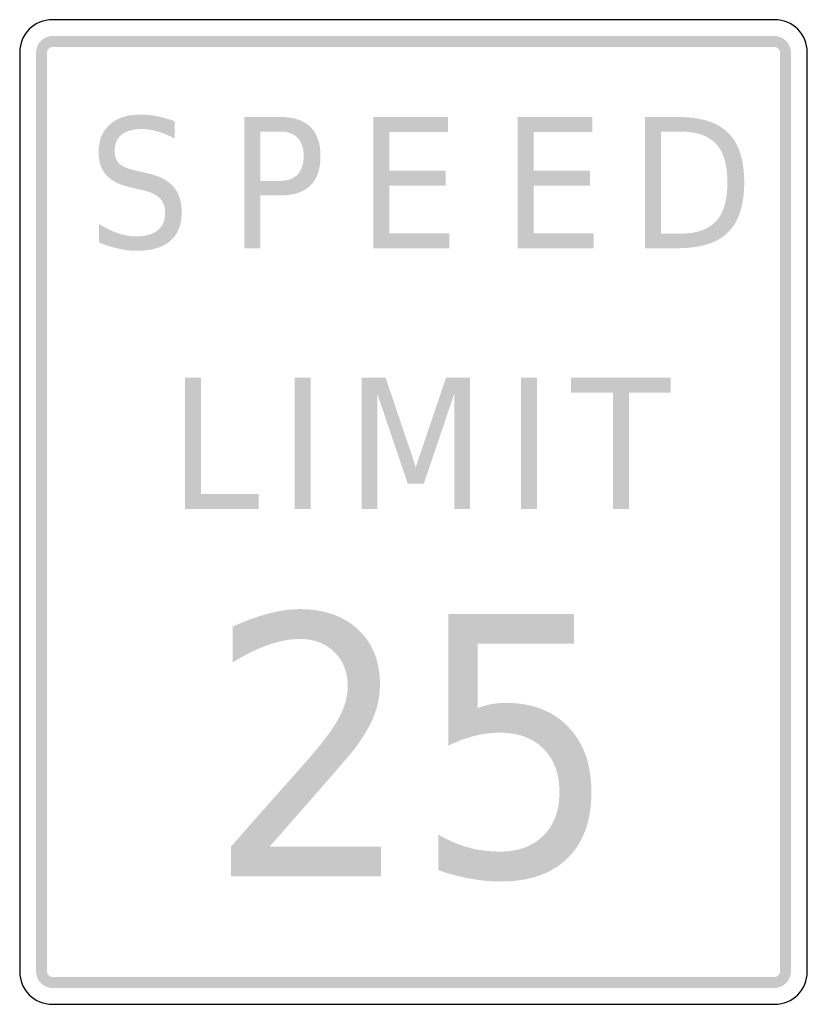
# Model space of a CAD drawing. Header units: inches. Extents: x -0.5 to 0.5, y -0.62 to 0.63.
import ezdxf

# ---------------------------------------------------------------- set-up
doc = ezdxf.new("R2010")
doc.units = ezdxf.units.IN
doc.header["$MEASUREMENT"] = 0

msp = doc.modelspace()

# ---------------------------------------------------------------- hatches: boundary and pattern name
for points in [[(-0.4583, 0.6042), (-0.4604, 0.6041), (-0.4624, 0.6038), (-0.4644, 0.6033), (-0.4663, 0.6026), (-0.4682, 0.6017), (-0.4699, 0.6007), (-0.4715, 0.5994), (-0.4731, 0.5981), (-0.4744, 0.5965), (-0.4757, 0.5949), (-0.4767, 0.5932), (-0.4776, 0.5913), (-0.4783, 0.5894), (-0.4788, 0.5874), (-0.4791, 0.5854), (-0.4792, 0.5833), (-0.4653, 0.5833), (-0.4652, 0.584), (-0.4651, 0.5847), (-0.465, 0.5853), (-0.4647, 0.586), (-0.4645, 0.5866), (-0.4641, 0.5872), (-0.4637, 0.5877), (-0.4632, 0.5882), (-0.4627, 0.5887), (-0.4622, 0.5891), (-0.4616, 0.5895), (-0.461, 0.5897), (-0.4603, 0.59), (-0.4597, 0.5901), (-0.459, 0.5902), (-0.4583, 0.5903), (-0.4583, 0.6042)], [(0.4583, 0.6042), (-0.4583, 0.6042), (-0.4583, 0.5903), (0.4583, 0.5903), (0.4583, 0.6042)], [(0.4792, 0.5833), (0.4791, 0.5854), (0.4788, 0.5874), (0.4783, 0.5894), (0.4776, 0.5913), (0.4767, 0.5932), (0.4757, 0.5949), (0.4744, 0.5965), (0.4731, 0.5981), (0.4715, 0.5994), (0.4699, 0.6007), (0.4682, 0.6017), (0.4663, 0.6026), (0.4644, 0.6033), (0.4624, 0.6038), (0.4604, 0.6041), (0.4583, 0.6042), (0.4583, 0.5903), (0.459, 0.5902), (0.4597, 0.5901), (0.4603, 0.59), (0.461, 0.5897), (0.4616, 0.5895), (0.4622, 0.5891), (0.4627, 0.5887), (0.4632, 0.5882), (0.4637, 0.5877), (0.4641, 0.5872), (0.4645, 0.5866), (0.4647, 0.586), (0.465, 0.5853), (0.4651, 0.5847), (0.4652, 0.584), (0.4653, 0.5833), (0.4792, 0.5833)], [(-0.4792, 0.5833), (-0.4792, -0.5833), (-0.4653, -0.5833), (-0.4653, 0.5833), (-0.4792, 0.5833)], [(0.4792, -0.5833), (0.4792, 0.5833), (0.4653, 0.5833), (0.4653, -0.5833), (0.4792, -0.5833)], [(-0.0509, 0.5015), (0.0438, 0.5015), (0.0438, 0.4826), (-0.0306, 0.4826), (-0.0306, 0.4332), (0.0408, 0.4332), (0.0408, 0.4142), (-0.0306, 0.4142), (-0.0306, 0.3539), (0.0457, 0.3539), (0.0457, 0.3349), (-0.0509, 0.3349), (-0.0509, 0.5015)], [(0.1322, 0.5015), (0.227, 0.5015), (0.227, 0.4826), (0.1525, 0.4826), (0.1525, 0.4332), (0.2239, 0.4332), (0.2239, 0.4142), (0.1525, 0.4142), (0.1525, 0.3539), (0.2288, 0.3539), (0.2288, 0.3349), (0.1322, 0.3349), (0.1322, 0.5015)], [(-0.29, 0.1705), (-0.2697, 0.1705), (-0.2697, 0.0228), (-0.1967, 0.0228), (-0.1967, 0.0039), (-0.29, 0.0039), (-0.29, 0.1705)], [(-0.1508, 0.1705), (-0.1305, 0.1705), (-0.1305, 0.0039), (-0.1508, 0.0039), (-0.1508, 0.1705)], [(-0.0656, 0.1705), (-0.0354, 0.1705), (0.0029, 0.0571), (0.0413, 0.1705), (0.0716, 0.1705), (0.0716, 0.0039), (0.0518, 0.0039), (0.0518, 0.1502), (0.0131, 0.0359), (-0.0073, 0.0359), (-0.046, 0.1502), (-0.046, 0.0039), (-0.0656, 0.0039), (-0.0656, 0.1705)], [(0.1364, 0.1705), (0.1567, 0.1705), (0.1567, 0.0039), (0.1364, 0.0039), (0.1364, 0.1705)], [(0.1999, 0.1705), (0.3267, 0.1705), (0.3267, 0.1515), (0.2734, 0.1515), (0.2734, 0.0039), (0.2531, 0.0039), (0.2531, 0.1515), (0.1999, 0.1515), (0.1999, 0.1705)], [(-0.4792, -0.5833), (-0.4791, -0.5854), (-0.4788, -0.5874), (-0.4783, -0.5894), (-0.4776, -0.5913), (-0.4767, -0.5932), (-0.4757, -0.5949), (-0.4744, -0.5965), (-0.4731, -0.5981), (-0.4715, -0.5994), (-0.4699, -0.6007), (-0.4682, -0.6017), (-0.4663, -0.6026), (-0.4644, -0.6033), (-0.4624, -0.6038), (-0.4604, -0.6041), (-0.4583, -0.6042), (-0.4583, -0.5903), (-0.459, -0.5902), (-0.4597, -0.5901), (-0.4603, -0.59), (-0.461, -0.5897), (-0.4616, -0.5895), (-0.4622, -0.5891), (-0.4627, -0.5887), (-0.4632, -0.5882), (-0.4637, -0.5877), (-0.4641, -0.5872), (-0.4645, -0.5866), (-0.4647, -0.586), (-0.465, -0.5853), (-0.4651, -0.5847), (-0.4652, -0.584), (-0.4653, -0.5833), (-0.4792, -0.5833)], [(0.4583, -0.6042), (0.4604, -0.6041), (0.4624, -0.6038), (0.4644, -0.6033), (0.4663, -0.6026), (0.4682, -0.6017), (0.4699, -0.6007), (0.4715, -0.5994), (0.4731, -0.5981), (0.4744, -0.5965), (0.4757, -0.5949), (0.4767, -0.5932), (0.4776, -0.5913), (0.4783, -0.5894), (0.4788, -0.5874), (0.4791, -0.5854), (0.4792, -0.5833), (0.4653, -0.5833), (0.4652, -0.584), (0.4651, -0.5847), (0.465, -0.5853), (0.4647, -0.586), (0.4645, -0.5866), (0.4641, -0.5872), (0.4637, -0.5877), (0.4632, -0.5882), (0.4627, -0.5887), (0.4622, -0.5891), (0.4616, -0.5895), (0.461, -0.5897), (0.4603, -0.59), (0.4597, -0.5901), (0.459, -0.5902), (0.4583, -0.5903), (0.4583, -0.6042)], [(-0.4583, -0.6042), (0.4583, -0.6042), (0.4583, -0.5903), (-0.4583, -0.5903), (-0.4583, -0.6042)]]:
    msp.add_hatch(color=7).paths.add_polyline_path(points)
h = msp.add_hatch(color=7)
edge = h.paths.add_edge_path()
edge.add_line((-0.3033, 0.4961), (-0.3033, 0.4741))
edge.add_spline(control_points=[(-0.3033, 0.4741), (-0.311, 0.4782), (-0.3182, 0.4812), (-0.3251, 0.4832), (-0.3319, 0.4852), (-0.3385, 0.4862), (-0.3448, 0.4862), (-0.3559, 0.4862), (-0.3645, 0.4839), (-0.3705, 0.4791), (-0.3764, 0.4743), (-0.3794, 0.4676), (-0.3794, 0.4588), (-0.3794, 0.4514), (-0.3775, 0.4459), (-0.3735, 0.4421), (-0.3695, 0.4383), (-0.3619, 0.4353), (-0.3508, 0.433)], knot_values=[0, 0, 0, 0, 1, 1, 1, 2, 2, 2, 3, 3, 3, 4, 4, 4, 5, 5, 5, 6, 6, 6, 6], degree=3, periodic=0)
edge.add_line((-0.3508, 0.433), (-0.3386, 0.4302))
edge.add_spline(control_points=[(-0.3386, 0.4302), (-0.3234, 0.427), (-0.3122, 0.4214), (-0.305, 0.4133), (-0.2979, 0.4052), (-0.2943, 0.3944), (-0.2943, 0.3809), (-0.2943, 0.3647), (-0.2991, 0.3525), (-0.3088, 0.3441), (-0.3185, 0.3358), (-0.3328, 0.3316), (-0.3516, 0.3316), (-0.3588, 0.3316), (-0.3664, 0.3325), (-0.3744, 0.3343), (-0.3824, 0.3361), (-0.3906, 0.3387), (-0.3992, 0.3422)], knot_values=[0, 0, 0, 0, 1, 1, 1, 2, 2, 2, 3, 3, 3, 4, 4, 4, 5, 5, 5, 6, 6, 6, 6], degree=3, periodic=0)
edge.add_line((-0.3992, 0.3422), (-0.3992, 0.3655))
edge.add_spline(control_points=[(-0.3992, 0.3655), (-0.3909, 0.3603), (-0.3829, 0.3565), (-0.375, 0.3539), (-0.3671, 0.3512), (-0.3593, 0.3499), (-0.3516, 0.3499), (-0.3401, 0.3499), (-0.3312, 0.3525), (-0.3249, 0.3575), (-0.3185, 0.3626), (-0.3154, 0.3698), (-0.3154, 0.3792), (-0.3154, 0.3874), (-0.3176, 0.3938), (-0.3222, 0.3984), (-0.3267, 0.403), (-0.3342, 0.4065), (-0.3445, 0.4088)], knot_values=[0, 0, 0, 0, 1, 1, 1, 2, 2, 2, 3, 3, 3, 4, 4, 4, 5, 5, 5, 6, 6, 6, 6], degree=3, periodic=0)
edge.add_line((-0.3445, 0.4088), (-0.3568, 0.4115))
edge.add_spline(control_points=[(-0.3568, 0.4115), (-0.372, 0.4148), (-0.3829, 0.42), (-0.3897, 0.4272), (-0.3964, 0.4343), (-0.3998, 0.4443), (-0.3998, 0.457), (-0.3998, 0.4717), (-0.3951, 0.4833), (-0.3857, 0.4918), (-0.3764, 0.5003), (-0.3636, 0.5046), (-0.3472, 0.5046), (-0.3401, 0.5046), (-0.3329, 0.5038), (-0.3256, 0.5024), (-0.3183, 0.501), (-0.3109, 0.4989), (-0.3033, 0.4961)], knot_values=[0, 0, 0, 0, 1, 1, 1, 2, 2, 2, 3, 3, 3, 4, 4, 4, 5, 5, 5, 6, 6, 6, 6], degree=3, periodic=0)
h = msp.add_hatch(color=7)
edge = h.paths.add_edge_path()
edge.add_line((-0.2148, 0.5015), (-0.1691, 0.5015))
edge.add_spline(control_points=[(-0.1691, 0.5015), (-0.1522, 0.5015), (-0.1395, 0.4973), (-0.1309, 0.4889), (-0.1223, 0.4804), (-0.1181, 0.4681), (-0.1181, 0.4518), (-0.1181, 0.4353), (-0.1223, 0.4229), (-0.1309, 0.4145), (-0.1395, 0.4061), (-0.1522, 0.4019), (-0.1691, 0.4019)], knot_values=[0, 0, 0, 0, 1, 1, 1, 2, 2, 2, 3, 3, 3, 4, 4, 4, 4], degree=3, periodic=0)
edge.add_line((-0.1691, 0.4019), (-0.1945, 0.4019))
edge.add_line((-0.1945, 0.4019), (-0.1945, 0.3349))
edge.add_line((-0.1945, 0.3349), (-0.2148, 0.3349))
edge.add_line((-0.2148, 0.3349), (-0.2148, 0.5015))
edge = h.paths.add_edge_path(flags=0)
edge.add_line((-0.1945, 0.483), (-0.1945, 0.4204))
edge.add_line((-0.1945, 0.4204), (-0.1691, 0.4204))
edge.add_spline(control_points=[(-0.1691, 0.4204), (-0.1596, 0.4204), (-0.1523, 0.4231), (-0.1471, 0.4285), (-0.142, 0.434), (-0.1394, 0.4417), (-0.1394, 0.4518), (-0.1394, 0.4617), (-0.142, 0.4694), (-0.1471, 0.4749), (-0.1523, 0.4803), (-0.1596, 0.483), (-0.1691, 0.483)], knot_values=[0, 0, 0, 0, 1, 1, 1, 2, 2, 2, 3, 3, 3, 4, 4, 4, 4], degree=3, periodic=0)
edge.add_line((-0.1691, 0.483), (-0.1945, 0.483))
h = msp.add_hatch(color=7)
edge = h.paths.add_edge_path()
edge.add_line((0.2939, 0.5015), (0.3355, 0.5015))
edge.add_spline(control_points=[(0.3355, 0.5015), (0.3646, 0.5015), (0.386, 0.4948), (0.3995, 0.4814), (0.4131, 0.468), (0.4199, 0.447), (0.4199, 0.4184), (0.4199, 0.3896), (0.4131, 0.3685), (0.3994, 0.3551), (0.3858, 0.3416), (0.3645, 0.3349), (0.3355, 0.3349)], knot_values=[0, 0, 0, 0, 1, 1, 1, 2, 2, 2, 3, 3, 3, 4, 4, 4, 4], degree=3, periodic=0)
edge.add_line((0.3355, 0.3349), (0.2939, 0.3349))
edge.add_line((0.2939, 0.3349), (0.2939, 0.5015))
edge = h.paths.add_edge_path(flags=0)
edge.add_line((0.3142, 0.483), (0.3142, 0.3534))
edge.add_line((0.3142, 0.3534), (0.3386, 0.3534))
edge.add_spline(control_points=[(0.3386, 0.3534), (0.3593, 0.3534), (0.3745, 0.3586), (0.3841, 0.369), (0.3938, 0.3795), (0.3986, 0.3959), (0.3986, 0.4184), (0.3986, 0.4407), (0.3938, 0.4571), (0.3841, 0.4674), (0.3745, 0.4778), (0.3593, 0.483), (0.3386, 0.483)], knot_values=[0, 0, 0, 0, 1, 1, 1, 2, 2, 2, 3, 3, 3, 4, 4, 4, 4], degree=3, periodic=0)
edge.add_line((0.3386, 0.483), (0.3142, 0.483))
h = msp.add_hatch(color=7)
edge = h.paths.add_edge_path()
edge.add_line((-0.1826, -0.4247), (-0.0411, -0.4247))
edge.add_line((-0.0411, -0.4247), (-0.0411, -0.4626))
edge.add_line((-0.0411, -0.4626), (-0.2315, -0.4626))
edge.add_line((-0.2315, -0.4626), (-0.2315, -0.4247))
edge.add_spline(control_points=[(-0.2315, -0.4247), (-0.2162, -0.407), (-0.1952, -0.3832), (-0.1686, -0.3533), (-0.1419, -0.3235), (-0.1252, -0.3043), (-0.1183, -0.2956), (-0.1054, -0.2794), (-0.0963, -0.2657), (-0.0912, -0.2544), (-0.0861, -0.2432), (-0.0835, -0.2321), (-0.0835, -0.2213), (-0.0835, -0.2036), (-0.0891, -0.1891), (-0.1002, -0.178), (-0.1114, -0.1668), (-0.126, -0.1612), (-0.144, -0.1612), (-0.1567, -0.1612), (-0.1701, -0.1637), (-0.1842, -0.1686), (-0.1983, -0.1735), (-0.2134, -0.1809), (-0.2295, -0.1909)], knot_values=[0, 0, 0, 0, 1, 1, 1, 2, 2, 2, 3, 3, 3, 4, 4, 4, 5, 5, 5, 6, 6, 6, 7, 7, 7, 8, 8, 8, 8], degree=3, periodic=0)
edge.add_line((-0.2295, -0.1909), (-0.2295, -0.1454))
edge.add_spline(control_points=[(-0.2295, -0.1454), (-0.2131, -0.1381), (-0.1978, -0.1326), (-0.1836, -0.1288), (-0.1694, -0.1251), (-0.1564, -0.1233), (-0.1447, -0.1233), (-0.1136, -0.1233), (-0.0888, -0.1319), (-0.0703, -0.1492), (-0.0519, -0.1664), (-0.0426, -0.1895), (-0.0426, -0.2184), (-0.0426, -0.2321), (-0.045, -0.2451), (-0.0496, -0.2573), (-0.0542, -0.2696), (-0.0626, -0.2841), (-0.0748, -0.3008)], knot_values=[0, 0, 0, 0, 1, 1, 1, 2, 2, 2, 3, 3, 3, 4, 4, 4, 5, 5, 5, 6, 6, 6, 6], degree=3, periodic=0)
edge.add_spline(control_points=[(-0.0748, -0.3008), (-0.0782, -0.3051), (-0.0889, -0.3175), (-0.1068, -0.3382), (-0.1248, -0.3588), (-0.15, -0.3876), (-0.1826, -0.4247)], knot_values=[0, 0, 0, 0, 1, 1, 1, 2, 2, 2, 2], degree=3, periodic=0)
h = msp.add_hatch(color=7)
edge = h.paths.add_edge_path()
edge.add_line((0.0444, -0.1293), (0.2038, -0.1293))
edge.add_line((0.2038, -0.1293), (0.2038, -0.1672))
edge.add_line((0.2038, -0.1672), (0.0815, -0.1672))
edge.add_line((0.0815, -0.1672), (0.0815, -0.249))
edge.add_spline(control_points=[(0.0815, -0.249), (0.0874, -0.2467), (0.0934, -0.2451), (0.0992, -0.2439), (0.1051, -0.2428), (0.111, -0.2423), (0.117, -0.2423), (0.1505, -0.2423), (0.177, -0.2525), (0.1966, -0.2729), (0.2162, -0.2932), (0.2259, -0.3209), (0.2259, -0.3557), (0.2259, -0.3916), (0.2159, -0.4194), (0.1958, -0.4393), (0.1757, -0.4592), (0.1474, -0.4691), (0.1107, -0.4691), (0.0981, -0.4691), (0.0852, -0.4679), (0.0722, -0.4655), (0.0592, -0.4631), (0.0457, -0.4596), (0.0317, -0.4548)], knot_values=[0, 0, 0, 0, 1, 1, 1, 2, 2, 2, 3, 3, 3, 4, 4, 4, 5, 5, 5, 6, 6, 6, 7, 7, 7, 8, 8, 8, 8], degree=3, periodic=0)
edge.add_line((0.0317, -0.4548), (0.0317, -0.4095))
edge.add_spline(control_points=[(0.0317, -0.4095), (0.0438, -0.4168), (0.0562, -0.4222), (0.0691, -0.4258), (0.082, -0.4294), (0.0956, -0.4311), (0.1098, -0.4311), (0.1331, -0.4311), (0.1514, -0.4244), (0.165, -0.4108), (0.1785, -0.3973), (0.1853, -0.3789), (0.1853, -0.3557), (0.1853, -0.3325), (0.1785, -0.3141), (0.165, -0.3005), (0.1514, -0.287), (0.1331, -0.2802), (0.1098, -0.2802), (0.099, -0.2802), (0.0882, -0.2816), (0.0774, -0.2842), (0.0666, -0.2869), (0.0556, -0.2911), (0.0444, -0.2967)], knot_values=[0, 0, 0, 0, 1, 1, 1, 2, 2, 2, 3, 3, 3, 4, 4, 4, 5, 5, 5, 6, 6, 6, 7, 7, 7, 8, 8, 8, 8], degree=3, periodic=0)
edge.add_line((0.0444, -0.2967), (0.0444, -0.1293))

# ---------------------------------------------------------------- linework, layer by layer
at = {"color": 7}
for points in [[(0.4583, 0.625), (-0.4583, 0.625)], [(-0.5, 0.5833), (-0.5, -0.5833)], [(0.5, -0.5833), (0.5, 0.5833)], [(-0.4583, -0.625), (0.4583, -0.625)]]:
    msp.add_lwpolyline(points, dxfattribs=at)
for points in [[(0.5, 0.5833), (0.5, 0.6063), (0.4813, 0.625), (0.4583, 0.625)], [(-0.4583, 0.625), (-0.4813, 0.625), (-0.5, 0.6063), (-0.5, 0.5833)], [(-0.5, -0.5833), (-0.5, -0.6063), (-0.4813, -0.625), (-0.4583, -0.625)], [(0.4583, -0.625), (0.4813, -0.625), (0.5, -0.6063), (0.5, -0.5833)]]:
    msp.add_open_spline(points, degree=3, dxfattribs=at)

doc.saveas('drawing.dxf')
